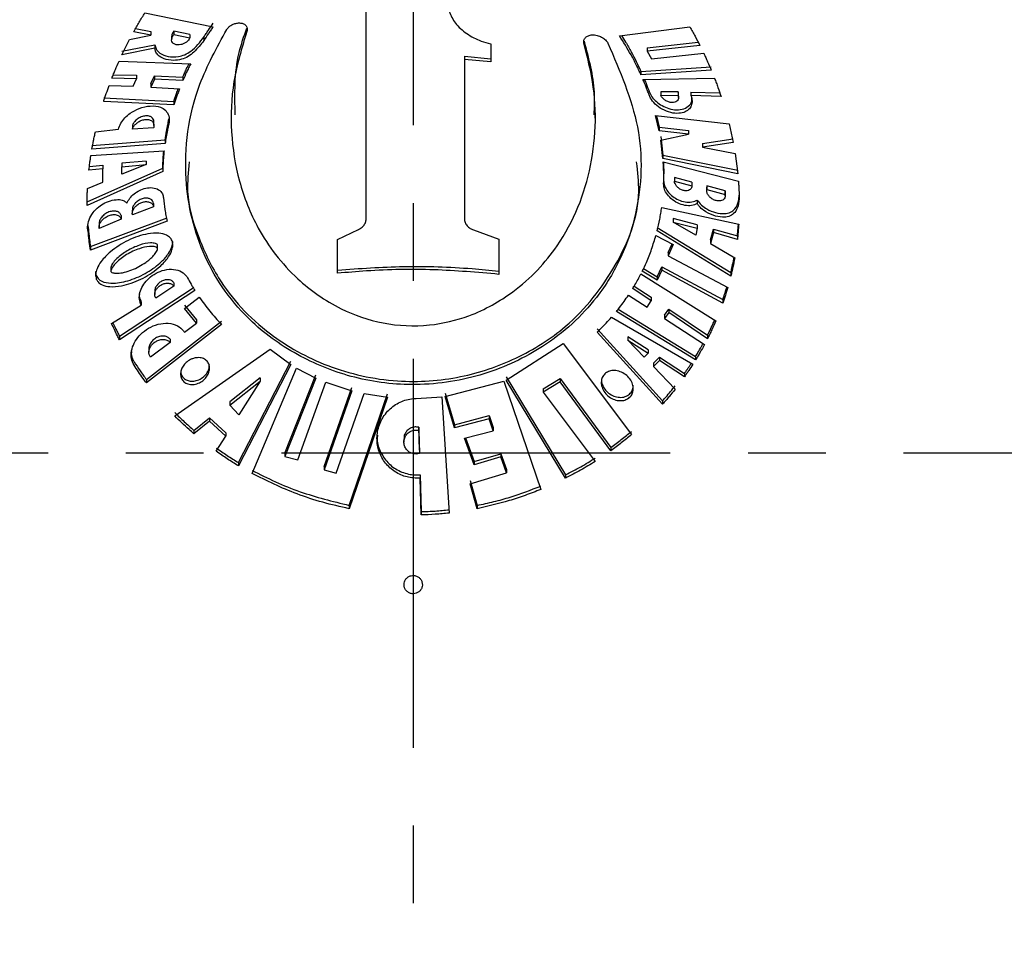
# Model space of a CAD drawing. Header units: millimetres. Extents: x 8 to 832, y 8 to 586.
# Tile 20 of 24: x 507 to 540, y 307 to 337. Entities that reach past the tile are written whole.
import ezdxf

# ---------------------------------------------------------------- set-up
doc = ezdxf.new("R2010")
doc.units = ezdxf.units.MM
doc.linetypes.add('CENTERX2', pattern=[20.32, 12.7, -2.54, 2.54, -2.54])
doc.layers.add('CENTERLINE', color=4, linetype='CENTERX2')
doc.layers.add('DIMENSIONS', color=2, linetype='Continuous')
doc.layers.add('OUTLINE', color=7, linetype='Continuous', lineweight=25)
doc.styles.add('SLDTEXTSTYLE0', font='TXT', dxfattribs={"width": 0.75})
doc.dimstyles.new('SLDDIMSTYLE0', dxfattribs={"dimtxt": 3.5, "dimasz": 2, "dimexe": 0, "dimexo": 0.0625, "dimgap": 0.875, "dimtad": 1, "dimrnd": 1e-09, "dimzin": 12, "dimdsep": 46, "dimtxsty": 'SLDTEXTSTYLE0', "dimsah": 1, "dimcen": 0.09, "dimadec": 0, "dimazin": 3, "dimtfac": 1, "dimtofl": 0, "dimtmove": 0, "dimatfit": 3, "dimfxl": 0, "dimfrac": 2, "dimtolj": 1, "dimtzin": 12, "dimarcsym": 0})

# ---------------------------------------------------------------- blocks, each defined once
blk = doc.blocks.new('_D_10')
at = {"layer": 'DIMENSIONS'}
for p, q in [((719.015, 408.812), (762.866, 408.812)), ((760.866, 408.812), (760.866, 323.112)), ((727.292, 323.112), (762.866, 323.112))]:
    blk.add_line(p, q, dxfattribs=at)
for points in [[(760.866, 408.812), (760.366, 406.812), (761.366, 406.812)], [(760.866, 323.112), (761.366, 325.112), (760.366, 325.112)]]:
    blk.add_solid(points, dxfattribs=at)
at = {"layer": 'DIMENSIONS', "char_height": 3.5, "attachment_point": 1, "rotation": 90, "style": 'SLDTEXTSTYLE0'}
for s, insert in [('85,7', (756.355, 367.689)), ('Invert', (756.355, 353.894))]:
    blk.add_mtext(s, dxfattribs=dict(at, insert=insert))

msp = doc.modelspace()

# ---------------------------------------------------------------- linework, layer by layer
at = {"layer": 'CENTERLINE'}
for p, q in [((520.272, 468.427), (520.272, 113.667)), ((129.887, 323.112), (715.108, 323.112))]:
    msp.add_line(p, q, dxfattribs=at)
at = {"layer": 'OUTLINE'}
for p, q in [((511.509, 337.477), (513.742, 337.025)), ((527.01, 336.726), (529.311, 337.018)), ((511.009, 336.607), (511.709, 336.751)), ((511.709, 336.751), (511.146, 336.862)), ((511.205, 336.967), (511.709, 336.867)), ((511.709, 336.867), (511.709, 336.751)), ((512.384, 336.714), (512.384, 336.599)), ((512.981, 336.773), (512.46, 336.885)), ((512.46, 336.885), (512.46, 336.771)), ((512.46, 336.771), (512.981, 336.659)), ((512.981, 336.773), (512.981, 336.659)), ((513.436, 336.687), (513.436, 336.574)), ((510.76, 336.104), (511.009, 336.607)), ((510.76, 336.222), (511.841, 336.437)), ((511.841, 336.437), (511.841, 336.322)), ((522.804, 336.462), (522.804, 335.875)), ((527.917, 336.341), (529.578, 336.523)), ((529.636, 336.412), (527.917, 336.227)), ((527.917, 336.341), (527.917, 336.227)), ((511.841, 336.322), (510.76, 336.104)), ((521.945, 336.059), (522.804, 335.981)), ((521.945, 336.059), (521.945, 335.955)), ((527.917, 336.227), (528.053, 335.981)), ((528.053, 335.981), (529.759, 336.16)), ((510.667, 335.903), (513.006, 335.817)), ((521.945, 335.955), (521.945, 330.758)), ((522.804, 335.875), (521.945, 335.955)), ((527.712, 335.567), (530.007, 335.72)), ((510.479, 335.458), (511.239, 335.444)), ((511.239, 335.444), (511.239, 335.327)), ((511.709, 335.167), (511.824, 335.424)), ((511.824, 335.424), (512.75, 335.379)), ((511.824, 335.424), (511.824, 335.309)), ((512.75, 335.379), (512.75, 335.265)), ((530.007, 335.602), (527.712, 335.454)), ((527.712, 335.567), (527.712, 335.454)), ((510.343, 335.106), (511.123, 335.08)), ((511.239, 335.327), (510.432, 335.341)), ((511.123, 335.08), (511.239, 335.327)), ((511.824, 335.309), (511.709, 335.052)), ((511.709, 335.167), (511.709, 335.052)), ((511.709, 335.052), (512.641, 334.993)), ((512.75, 335.265), (511.824, 335.309)), ((527.777, 335.307), (530.112, 335.343)), ((528.923, 334.9), (528.359, 334.903)), ((528.359, 334.903), (528.359, 334.788)), ((528.359, 334.788), (528.923, 334.784)), ((528.923, 334.9), (528.923, 334.784)), ((528.937, 334.711), (528.937, 334.828)), ((529.344, 334.893), (530.287, 334.865)), ((529.344, 334.893), (529.344, 334.777)), ((530.328, 334.746), (529.344, 334.777)), ((510.165, 334.707), (512.46, 334.589)), ((512.46, 334.475), (510.165, 334.589)), ((512.46, 334.589), (512.46, 334.475)), ((514.33, 334.152), (514.33, 334.035)), ((526.214, 334.041), (526.214, 334.146)), ((528.186, 334.124), (530.588, 333.853)), ((528.302, 333.628), (528.186, 334.124)), ((528.213, 334.121), (528.302, 333.742)), ((511.101, 333.792), (511.101, 333.676)), ((511.808, 333.797), (511.808, 333.912)), ((512.276, 333.898), (512.294, 334.019)), ((512.276, 333.898), (512.276, 333.783)), ((530.588, 333.853), (530.723, 333.245)), ((509.895, 333.595), (510.649, 333.681)), ((511.796, 333.725), (511.101, 333.676)), ((528.302, 333.742), (529.267, 333.634)), ((528.302, 333.742), (528.302, 333.628)), ((529.267, 333.518), (528.302, 333.628)), ((528.356, 333.326), (529.267, 333.518)), ((528.356, 333.44), (528.43, 332.832)), ((529.267, 333.634), (529.267, 333.518)), ((509.781, 333.144), (512.172, 333.331)), ((512.172, 333.217), (509.781, 333.025)), ((512.172, 333.331), (512.172, 333.217)), ((528.43, 332.718), (528.356, 333.326)), ((529.716, 333.209), (530.723, 333.364)), ((530.723, 333.245), (529.716, 333.092)), ((529.716, 333.209), (529.716, 333.092)), ((509.749, 332.825), (512.139, 332.969)), ((528.43, 332.832), (530.872, 332.339)), ((528.43, 332.832), (528.43, 332.718)), ((529.716, 333.092), (530.787, 332.885)), ((530.787, 332.885), (530.872, 332.221)), ((509.699, 332.458), (510.138, 332.507)), ((510.138, 332.507), (510.138, 332.39)), ((511.557, 332.639), (510.76, 332.569)), ((510.76, 332.569), (510.76, 332.453)), ((511.557, 332.525), (510.76, 332.206)), ((510.76, 332.453), (511.557, 332.525)), ((511.557, 332.639), (511.557, 332.525)), ((530.872, 332.221), (528.43, 332.718)), ((528.438, 332.614), (530.893, 331.981)), ((509.622, 331.304), (512.092, 332.407)), ((512.092, 332.293), (509.622, 331.186)), ((510.138, 332.39), (509.684, 332.338)), ((510.138, 331.951), (510.138, 332.39)), ((510.76, 332.206), (510.76, 332.453)), ((512.092, 332.407), (512.092, 332.293)), ((528.455, 332.107), (528.455, 332.22)), ((509.636, 331.741), (510.138, 331.951)), ((529.376, 331.95), (528.805, 332.101)), ((528.805, 332.101), (528.805, 331.987)), ((528.805, 331.987), (529.376, 331.835)), ((529.376, 331.95), (529.376, 331.835)), ((529.86, 331.831), (529.859, 331.792)), ((530.457, 331.663), (529.86, 331.831)), ((529.86, 331.831), (529.86, 331.715)), ((529.856, 331.792), (529.856, 331.677)), ((529.86, 331.715), (530.457, 331.546)), ((530.457, 331.663), (530.457, 331.546)), ((530.46, 331.507), (530.46, 331.624)), ((511.796, 331.258), (511.796, 331.145)), ((529.545, 331.367), (529.545, 331.252)), ((511.097, 331.037), (511.097, 330.922)), ((511.796, 331.145), (511.101, 330.883)), ((528.389, 331.128), (530.903, 330.584)), ((509.732, 329.847), (512.233, 330.789)), ((512.233, 330.677), (509.732, 329.731)), ((510.013, 330.59), (510.013, 330.474)), ((510.739, 330.745), (510.016, 330.441)), ((510.739, 330.86), (510.739, 330.745)), ((529.545, 330.56), (528.767, 330.762)), ((528.767, 330.762), (528.767, 330.649)), ((529.5, 330.225), (528.767, 330.649)), ((528.767, 330.649), (529.545, 330.446)), ((529.545, 330.56), (529.545, 330.446)), ((509.646, 330.53), (509.664, 330.407)), ((509.664, 330.407), (509.664, 330.29)), ((517.803, 330.081), (518.492, 330.405)), ((522.241, 330.39), (523.073, 330.088)), ((528.239, 330.474), (530.645, 328.998)), ((530.645, 328.884), (528.239, 330.361)), ((529.545, 330.446), (529.5, 330.225)), ((529.977, 330.062), (530.077, 330.417)), ((530.077, 330.302), (529.977, 329.947)), ((530.077, 330.417), (530.859, 330.199)), ((530.077, 330.417), (530.077, 330.302)), ((530.859, 330.083), (530.077, 330.302)), ((517.803, 328.976), (517.803, 330.081)), ((523.073, 330.088), (523.073, 328.941)), ((528.2, 330.213), (528.767, 329.917)), ((528.603, 329.655), (528.727, 329.938)), ((528.767, 329.917), (528.603, 329.542)), ((529.977, 330.062), (529.977, 329.947)), ((529.977, 329.947), (530.771, 329.478)), ((530.859, 330.199), (530.859, 330.083)), ((509.732, 329.847), (509.732, 329.731)), ((511.923, 329.775), (511.923, 329.888)), ((528.603, 329.655), (528.603, 329.542)), ((528.603, 329.542), (530.544, 328.507)), ((510.4, 329.163), (510.4, 329.046)), ((527.711, 328.958), (530.156, 327.42)), ((528.242, 328.748), (527.755, 329.046)), ((527.795, 329.133), (528.242, 328.859)), ((528.242, 328.859), (528.387, 329.189)), ((528.387, 329.078), (528.242, 328.748)), ((528.387, 329.189), (530.383, 328.119)), ((528.387, 329.189), (528.387, 329.078)), ((530.383, 328.005), (528.387, 329.078)), ((530.645, 328.998), (530.645, 328.884)), ((512.46, 328.661), (512.46, 328.55)), ((528.242, 328.859), (528.242, 328.748)), ((510.678, 326.917), (513.092, 328.496)), ((513.141, 328.417), (510.678, 326.805)), ((511.833, 328.396), (511.833, 328.285)), ((512.46, 328.55), (511.867, 328.168)), ((528.046, 328.081), (527.444, 328.481)), ((527.491, 328.56), (528.046, 328.192)), ((511.391, 328.045), (511.391, 327.933)), ((512.8, 327.825), (513.287, 328.194)), ((527.302, 328.259), (527.913, 327.869)), ((527.913, 327.869), (528.046, 328.081)), ((528.046, 328.192), (528.046, 328.081)), ((530.383, 328.119), (530.383, 328.005)), ((510.425, 327.337), (511.391, 327.933)), ((512.8, 327.935), (513.197, 327.457)), ((513.197, 327.347), (512.8, 327.825)), ((529.497, 326.149), (526.913, 327.733)), ((526.971, 327.807), (529.497, 326.26)), ((528.484, 327.611), (528.621, 327.807)), ((528.621, 327.696), (528.484, 327.5)), ((528.621, 327.807), (529.884, 326.952)), ((528.621, 327.807), (528.621, 327.696)), ((529.884, 326.84), (528.621, 327.696)), ((511.558, 325.508), (514.014, 327.41)), ((512.8, 327.053), (513.197, 327.347)), ((513.197, 327.457), (513.197, 327.347)), ((526.749, 327.539), (529.407, 326.005)), ((528.484, 327.611), (528.484, 327.5)), ((528.484, 327.5), (529.786, 326.651)), ((514.014, 327.301), (511.558, 325.398)), ((526.28, 327.161), (528.419, 324.814)), ((528.419, 324.705), (526.28, 327.052)), ((510.678, 326.917), (510.678, 326.805)), ((512.331, 326.716), (511.692, 326.241)), ((512.331, 326.827), (512.331, 326.716)), ((527.943, 326.478), (527.28, 326.903)), ((527.28, 326.903), (527.28, 326.794)), ((527.816, 326.242), (527.28, 326.794)), ((527.28, 326.794), (527.943, 326.368)), ((529.884, 326.952), (529.884, 326.84)), ((511.641, 326.508), (511.641, 326.397)), ((512.49, 324.317), (515.598, 326.495)), ((515.598, 326.495), (516.273, 325.996)), ((523.308, 325.488), (525.165, 326.685)), ((525.165, 326.685), (527.397, 323.707)), ((527.943, 326.368), (527.816, 326.242)), ((527.943, 326.478), (527.943, 326.368)), ((514.567, 322.794), (516.273, 326.102)), ((528.12, 326.037), (528.32, 326.234)), ((528.32, 326.124), (528.12, 325.928)), ((528.32, 326.234), (529.132, 325.707)), ((528.32, 326.234), (528.32, 326.124)), ((529.132, 325.597), (528.32, 326.124)), ((529.497, 326.26), (529.497, 326.149)), ((516.273, 325.996), (514.567, 322.686)), ((515.01, 322.434), (516.46, 325.882)), ((516.46, 325.882), (517.092, 325.555)), ((528.12, 326.037), (528.12, 325.928)), ((528.12, 325.928), (528.829, 325.193)), ((511.558, 325.508), (511.558, 325.398)), ((515.279, 325.565), (514.289, 324.782)), ((514.289, 324.674), (515.279, 325.457)), ((515.279, 325.457), (514.582, 324.349)), ((515.279, 325.565), (515.279, 325.457)), ((516.083, 323.098), (517.092, 325.66)), ((517.092, 325.555), (516.083, 322.991)), ((516.509, 322.886), (517.423, 325.416)), ((517.423, 325.416), (518.271, 325.141)), ((521.319, 324.955), (523.235, 325.457)), ((523.235, 325.457), (524.442, 321.92)), ((523.308, 325.593), (525.244, 322.392)), ((525.244, 322.284), (523.308, 325.488)), ((524.512, 325.201), (525.067, 325.535)), ((525.067, 325.428), (524.512, 325.095)), ((525.067, 325.535), (526.724, 323.287)), ((525.067, 325.535), (525.067, 325.428)), ((526.724, 323.179), (525.067, 325.428)), ((529.132, 325.707), (529.132, 325.597)), ((517.362, 322.668), (518.271, 325.245)), ((518.271, 325.141), (517.362, 322.562)), ((524.512, 325.201), (524.512, 325.095)), ((524.512, 325.095), (526.216, 322.833)), ((514.289, 324.782), (514.289, 324.674)), ((517.756, 322.449), (518.673, 325.048)), ((518.184, 321.397), (519.434, 325.035)), ((519.434, 324.931), (518.184, 321.29)), ((518.673, 325.048), (519.434, 324.931)), ((520.371, 324.888), (521.212, 324.941)), ((521.212, 324.941), (521.446, 321.148)), ((521.319, 325.058), (521.619, 324.03)), ((521.619, 323.925), (521.319, 324.955)), ((528.419, 324.814), (528.419, 324.705)), ((514.582, 324.349), (514.289, 324.674)), ((513.114, 323.844), (513.625, 324.253)), ((513.625, 324.144), (513.114, 323.736)), ((513.625, 324.253), (514.151, 323.768)), ((513.625, 324.253), (513.625, 324.144)), ((514.151, 323.66), (513.625, 324.144)), ((521.619, 324.03), (522.756, 324.33)), ((522.756, 324.225), (521.619, 323.925)), ((522.756, 324.33), (522.882, 323.942)), ((522.756, 324.33), (522.756, 324.225)), ((522.882, 323.837), (522.756, 324.225)), ((513.114, 323.844), (513.114, 323.736)), ((520.48, 323.198), (520.458, 323.947)), ((520.458, 323.947), (520.458, 323.843)), ((520.458, 323.843), (520.48, 323.093)), ((521.619, 324.03), (521.619, 323.925)), ((521.951, 323.595), (522.882, 323.837)), ((522.882, 323.942), (522.882, 323.837)), ((513.842, 323.163), (514.151, 323.66)), ((514.151, 323.768), (514.151, 323.66)), ((519.97, 323.57), (519.97, 323.465)), ((522.262, 322.72), (521.951, 323.595)), ((521.985, 323.604), (522.262, 322.826)), ((520.48, 323.198), (520.48, 323.093)), ((526.724, 323.287), (526.724, 323.179)), ((516.083, 323.098), (516.083, 322.991)), ((516.083, 322.991), (516.509, 322.886)), ((522.262, 322.826), (523.137, 323.085)), ((523.137, 322.979), (522.262, 322.72)), ((523.137, 323.085), (523.318, 322.569)), ((523.137, 323.085), (523.137, 322.979)), ((523.318, 322.462), (523.137, 322.979)), ((514.567, 322.794), (514.567, 322.686)), ((517.362, 322.668), (517.362, 322.562)), ((517.362, 322.562), (517.756, 322.449)), ((522.262, 322.826), (522.262, 322.72)), ((523.318, 322.569), (523.318, 322.462)), ((520.391, 322.391), (520.502, 322.391)), ((520.502, 322.285), (520.391, 322.285)), ((520.502, 322.391), (520.536, 321.193)), ((520.502, 322.391), (520.502, 322.285)), ((520.536, 321.085), (520.502, 322.285)), ((522.135, 322.106), (523.318, 322.462)), ((522.135, 322.212), (522.361, 321.397)), ((525.244, 322.392), (525.244, 322.284)), ((522.361, 321.29), (522.135, 322.106)), ((518.184, 321.397), (518.184, 321.29)), ((522.361, 321.397), (522.361, 321.29)), ((520.536, 321.193), (520.536, 321.085))]:
    msp.add_line(p, q, dxfattribs=at)
for points, knots in [([(511.146, 336.862), (511.175, 336.914), (511.233, 337.018), (511.352, 337.223), (511.447, 337.376), (511.509, 337.477)], [0, 0, 0, 0, 0.250958, 0.501919, 1, 1, 1, 1]), ([(518.733, 330.742), (518.733, 331.948), (518.733, 334.383), (518.733, 336.456), (518.733, 337.502)], [0, 0, 0, 0, 0.495229, 1, 1, 1, 1]), ([(521.446, 337.523), (521.504, 337.392), (521.62, 337.13), (522.001, 336.793), (522.421, 336.571), (522.7, 336.491), (522.804, 336.462)], [0, 0, 0, 0, 0.282665, 0.565842, 0.837373, 1, 1, 1, 1]), ([(513.436, 336.687), (513.461, 336.725), (513.51, 336.801), (513.61, 336.952), (513.69, 337.064), (513.742, 337.137)], [0, 0, 0, 0, 0.251052, 0.50211, 1, 1, 1, 1]), ([(513.742, 337.025), (513.715, 336.988), (513.662, 336.913), (513.559, 336.764), (513.485, 336.65), (513.436, 336.574)], [0, 0, 0, 0, 0.251037, 0.502079, 1, 1, 1, 1]), ([(514.186, 336.939), (514.208, 336.967), (514.25, 337.022), (514.346, 337.087), (514.455, 337.133), (514.573, 337.153), (514.69, 337.142), (514.787, 337.096), (514.847, 337.019), (514.859, 336.936), (514.844, 336.884), (514.838, 336.866)], [0, 0, 0, 0, 0.102132, 0.204114, 0.310058, 0.425138, 0.549989, 0.681446, 0.812445, 0.935016, 1, 1, 1, 1]), ([(514.462, 334.147), (514.444, 334.829), (514.42, 335.78), (514.746, 336.713), (514.838, 336.977)], [0, 0, 0, 0, 0.71686, 1, 1, 1, 1]), ([(529.311, 337.018), (529.34, 336.967), (529.397, 336.867), (529.507, 336.665), (529.584, 336.513), (529.636, 336.412)], [0, 0, 0, 0, 0.2509466, 0.5018894, 1, 1, 1, 1]), ([(511.841, 336.437), (511.849, 336.389), (511.868, 336.276), (512.016, 336.137), (512.262, 336.041), (512.552, 336.032), (512.814, 336.101), (513.039, 336.236), (513.248, 336.441), (513.373, 336.604), (513.436, 336.687)], [0, 0, 0, 0, 0.0857304, 0.20119, 0.3674438, 0.5370158, 0.63101, 0.7256033, 0.8604731, 1, 1, 1, 1]), ([(512.981, 336.659), (512.967, 336.635), (512.94, 336.585), (512.869, 336.52), (512.783, 336.468), (512.683, 336.434), (512.578, 336.424), (512.48, 336.445), (512.409, 336.499), (512.378, 336.578), (512.39, 336.663), (512.424, 336.728), (512.452, 336.761), (512.46, 336.771)], [0, 0, 0, 0, 0.082626, 0.165145, 0.250591, 0.344863, 0.450011, 0.564094, 0.679845, 0.787371, 0.881528, 0.965533, 1, 1, 1, 1]), ([(512.46, 336.885), (512.442, 336.862), (512.406, 336.815), (512.384, 336.753), (512.387, 336.723), (512.388, 336.714)], [0, 0, 0, 0, 0.4185614, 0.8372936, 1, 1, 1, 1]), ([(526.63, 336.489), (527.022, 335.58), (527.824, 333.723), (527.713, 331.316), (527.107, 329.481), (526.186, 327.951), (524.726, 326.604), (522.638, 325.601), (520.448, 325.239), (518.339, 325.499), (516.482, 326.239), (514.701, 327.511), (513.314, 329.486), (512.683, 332.147), (512.998, 334.765), (513.862, 336.346), (514.186, 336.939)], [0, 0, 0, 0, 0.091645, 0.187134, 0.239096, 0.291015, 0.36705, 0.428221, 0.489687, 0.544339, 0.598224, 0.657799, 0.74619, 0.83577, 0.938457, 1, 1, 1, 1]), ([(514.838, 336.866), (514.675, 336.324), (514.347, 335.241), (514.291, 333.584), (514.541, 331.968), (515.196, 330.313), (516.279, 328.876), (517.753, 327.818), (519.273, 327.283), (520.762, 327.215), (522.257, 327.577), (523.78, 328.444), (525.288, 330.069), (526.236, 332.487), (526.289, 334.787), (525.94, 336.103), (525.851, 336.442)], [0, 0, 0, 0, 0.06922, 0.138484, 0.208443, 0.278322, 0.36365, 0.427077, 0.476841, 0.526854, 0.571713, 0.630166, 0.712089, 0.832458, 0.956791, 1, 1, 1, 1]), ([(525.851, 336.442), (525.844, 336.477), (525.831, 336.547), (525.865, 336.639), (525.938, 336.712), (526.052, 336.757), (526.196, 336.763), (526.353, 336.725), (526.494, 336.647), (526.584, 336.562), (526.619, 336.507), (526.63, 336.489)], [0, 0, 0, 0, 0.1062702, 0.2122752, 0.3251306, 0.4483725, 0.5791186, 0.7105124, 0.8344183, 0.9465214, 1, 1, 1, 1]), ([(527.712, 335.454), (527.661, 335.563), (527.559, 335.783), (527.335, 336.211), (527.139, 336.521), (527.01, 336.726)], [0, 0, 0, 0, 0.253007, 0.506014, 1, 1, 1, 1]), ([(527.076, 336.735), (527.121, 336.665), (527.233, 336.49), (527.456, 336.103), (527.61, 335.781), (527.712, 335.567)], [0, 0, 0, 0, 0.1846742, 0.4608371, 1, 1, 1, 1]), ([(513.436, 336.574), (513.336, 336.444), (513.19, 336.254), (512.925, 336.044), (512.689, 335.944), (512.412, 335.913), (512.141, 335.961), (511.944, 336.078), (511.853, 336.207), (511.844, 336.291), (511.841, 336.322)], [0, 0, 0, 0, 0.216787, 0.316789, 0.417817, 0.538304, 0.708779, 0.853813, 0.9462, 1, 1, 1, 1]), ([(525.851, 336.553), (526.001, 335.996), (526.218, 335.193), (526.183, 334.393), (526.172, 334.147)], [0, 0, 0, 0, 0.692973, 1, 1, 1, 1]), ([(529.759, 336.16), (529.781, 336.114), (529.824, 336.021), (529.909, 335.835), (529.968, 335.695), (530.007, 335.602)], [0, 0, 0, 0, 0.2508699, 0.5017425, 1, 1, 1, 1]), ([(510.432, 335.341), (510.45, 335.388), (510.488, 335.482), (510.565, 335.67), (510.626, 335.81), (510.667, 335.903)], [0, 0, 0, 0, 0.250863, 0.50173, 1, 1, 1, 1]), ([(512.75, 335.379), (512.77, 335.426), (512.81, 335.518), (512.876, 335.665), (512.925, 335.765), (512.952, 335.819)], [0, 0, 0, 0, 0.315037, 0.630075, 1, 1, 1, 1]), ([(513.006, 335.817), (512.983, 335.771), (512.937, 335.679), (512.85, 335.496), (512.79, 335.357), (512.75, 335.265)], [0, 0, 0, 0, 0.251072, 0.502146, 1, 1, 1, 1]), ([(510.165, 334.589), (510.179, 334.632), (510.207, 334.718), (510.265, 334.891), (510.312, 335.02), (510.343, 335.106)], [0, 0, 0, 0, 0.250677, 0.501354, 1, 1, 1, 1]), ([(527.975, 334.801), (527.96, 334.843), (527.929, 334.928), (527.865, 335.097), (527.812, 335.223), (527.777, 335.307)], [0, 0, 0, 0, 0.250834, 0.501669, 1, 1, 1, 1]), ([(527.824, 335.307), (527.826, 335.303), (527.846, 335.256), (527.898, 335.126), (527.944, 334.999), (527.975, 334.915)], [0, 0, 0, 0, 0.034111, 0.357505, 1, 1, 1, 1]), ([(530.112, 335.343), (530.131, 335.293), (530.17, 335.194), (530.243, 334.994), (530.294, 334.845), (530.328, 334.746)], [0, 0, 0, 0, 0.250838, 0.50167, 1, 1, 1, 1]), ([(512.46, 334.589), (512.474, 334.633), (512.502, 334.72), (512.547, 334.855), (512.582, 334.947), (512.6, 334.996)], [0, 0, 0, 0, 0.319558, 0.639113, 1, 1, 1, 1]), ([(512.641, 334.993), (512.624, 334.95), (512.592, 334.864), (512.53, 334.691), (512.488, 334.562), (512.46, 334.475)], [0, 0, 0, 0, 0.250725, 0.501448, 1, 1, 1, 1]), ([(527.975, 334.915), (528.003, 334.855), (528.058, 334.735), (528.212, 334.572), (528.404, 334.437), (528.633, 334.34), (528.882, 334.299), (529.122, 334.331), (529.297, 334.448), (529.384, 334.588), (529.373, 334.688), (529.371, 334.711)], [0, 0, 0, 0, 0.099578, 0.199003, 0.302529, 0.417633, 0.546746, 0.687235, 0.829413, 0.959984, 1, 1, 1, 1]), ([(529.344, 334.777), (529.361, 334.717), (529.394, 334.597), (529.36, 334.437), (529.268, 334.307), (529.108, 334.216), (528.884, 334.183), (528.615, 334.227), (528.344, 334.353), (528.127, 334.536), (528.017, 334.696), (527.983, 334.781), (527.975, 334.801)], [0, 0, 0, 0, 0.089837, 0.179504, 0.273609, 0.379374, 0.498414, 0.626939, 0.754783, 0.870535, 0.970515, 1, 1, 1, 1]), ([(528.923, 334.784), (528.93, 334.759), (528.943, 334.709), (528.927, 334.643), (528.887, 334.59), (528.819, 334.553), (528.725, 334.541), (528.613, 334.562), (528.502, 334.616), (528.414, 334.693), (528.373, 334.754), (528.361, 334.785), (528.359, 334.788)], [0, 0, 0, 0, 0.091991, 0.183802, 0.28036, 0.388663, 0.51004, 0.640506, 0.769855, 0.886786, 0.987832, 1, 1, 1, 1]), ([(528.934, 334.827), (528.934, 334.845), (528.934, 334.869), (528.925, 334.893), (528.923, 334.9)], [0, 0, 0, 0, 0.750436, 1, 1, 1, 1]), ([(510.649, 333.681), (510.67, 333.745), (510.712, 333.875), (510.853, 334.057), (511.057, 334.228), (511.344, 334.376), (511.693, 334.456), (512.002, 334.429), (512.202, 334.3), (512.301, 334.122), (512.319, 333.938), (512.286, 333.82), (512.276, 333.783)], [0, 0, 0, 0, 0.0807055, 0.1616343, 0.2398895, 0.3570324, 0.5036833, 0.6508966, 0.7507839, 0.8505986, 0.9534899, 1, 1, 1, 1]), ([(511.805, 333.913), (511.806, 333.918), (511.811, 333.953), (511.787, 334.009), (511.735, 334.072), (511.647, 334.112), (511.53, 334.12), (511.394, 334.088), (511.262, 334.016), (511.16, 333.917), (511.115, 333.838), (511.103, 333.798), (511.101, 333.792)], [0, 0, 0, 0, 0.018183, 0.116924, 0.220962, 0.33751, 0.46783, 0.607755, 0.746578, 0.871992, 0.979851, 1, 1, 1, 1]), ([(511.101, 333.676), (511.113, 333.706), (511.137, 333.767), (511.21, 333.852), (511.303, 333.924), (511.416, 333.979), (511.542, 334.006), (511.665, 333.994), (511.761, 333.939), (511.809, 333.852), (511.81, 333.774), (511.798, 333.732), (511.796, 333.725)], [0, 0, 0, 0, 0.090101, 0.1800407, 0.2742645, 0.3799303, 0.4988462, 0.6278091, 0.7573729, 0.8758901, 0.9782722, 1, 1, 1, 1]), ([(512.172, 333.331), (512.186, 333.425), (512.209, 333.567), (512.245, 333.756), (512.266, 333.85), (512.276, 333.898)], [0, 0, 0, 0, 0.4997314, 0.7498327, 1, 1, 1, 1]), ([(512.276, 333.783), (512.266, 333.736), (512.24, 333.618), (512.205, 333.429), (512.183, 333.288), (512.172, 333.217)], [0, 0, 0, 0, 0.249974, 0.624876, 1, 1, 1, 1]), ([(509.781, 333.025), (509.798, 333.12), (509.824, 333.262), (509.863, 333.452), (509.884, 333.547), (509.895, 333.595)], [0, 0, 0, 0, 0.499849, 0.749908, 1, 1, 1, 1]), ([(509.684, 332.338), (509.694, 332.419), (509.708, 332.541), (509.73, 332.703), (509.742, 332.785), (509.749, 332.825)], [0, 0, 0, 0, 0.499892, 0.749934, 1, 1, 1, 1]), ([(512.139, 332.969), (512.133, 332.912), (512.118, 332.771), (512.101, 332.545), (512.095, 332.377), (512.092, 332.293)], [0, 0, 0, 0, 0.249774, 0.624734, 1, 1, 1, 1]), ([(512.092, 332.407), (512.096, 332.519), (512.103, 332.687), (512.117, 332.875), (512.125, 332.95), (512.127, 332.968)], [0, 0, 0, 0, 0.601311, 0.902363, 1, 1, 1, 1]), ([(512.962, 332.61), (512.927, 332.285), (512.839, 331.45), (513.222, 330.179), (513.976, 328.546), (515.354, 327.04), (517.422, 325.87), (519.648, 325.358), (521.821, 325.511), (523.726, 326.17), (525.566, 327.352), (526.981, 329.203), (527.745, 331.093), (527.606, 332.287), (527.568, 332.609)], [0, 0, 0, 0, 0.0452, 0.11609, 0.189082, 0.302364, 0.391373, 0.48089, 0.558843, 0.633576, 0.714727, 0.834028, 0.955128, 1, 1, 1, 1]), ([(528.452, 331.89), (528.454, 332.01), (528.457, 332.19), (528.449, 332.432), (528.442, 332.554), (528.438, 332.614)], [0, 0, 0, 0, 0.499568, 0.749731, 1, 1, 1, 1]), ([(528.443, 332.613), (528.447, 332.53), (528.455, 332.399), (528.455, 332.268), (528.455, 332.22)], [0, 0, 0, 0, 0.630183, 1, 1, 1, 1]), ([(528.452, 332.004), (528.456, 331.952), (528.464, 331.847), (528.547, 331.685), (528.673, 331.537), (528.842, 331.411), (529.046, 331.32), (529.268, 331.284), (529.44, 331.309), (529.521, 331.354), (529.545, 331.367)], [0, 0, 0, 0, 0.115136, 0.230245, 0.346806, 0.472688, 0.612617, 0.767363, 0.931414, 1, 1, 1, 1]), ([(529.545, 331.252), (529.487, 331.226), (529.371, 331.172), (529.144, 331.181), (528.907, 331.258), (528.69, 331.402), (528.536, 331.582), (528.459, 331.753), (528.454, 331.85), (528.452, 331.89)], [0, 0, 0, 0, 0.157011, 0.31369, 0.478515, 0.639282, 0.784106, 0.910776, 1, 1, 1, 1]), ([(529.376, 331.835), (529.373, 331.811), (529.367, 331.764), (529.324, 331.711), (529.258, 331.675), (529.168, 331.664), (529.063, 331.684), (528.957, 331.737), (528.872, 331.814), (528.82, 331.898), (528.806, 331.956), (528.805, 331.984), (528.805, 331.987)], [0, 0, 0, 0, 0.0967, 0.193101, 0.297183, 0.413877, 0.540666, 0.66938, 0.789045, 0.893697, 0.986509, 1, 1, 1, 1]), ([(530.893, 331.981), (530.896, 331.934), (530.905, 331.814), (530.915, 331.624), (530.918, 331.482), (530.92, 331.411)], [0, 0, 0, 0, 0.249913, 0.624898, 1, 1, 1, 1]), ([(509.622, 331.186), (509.623, 331.278), (509.624, 331.417), (509.63, 331.602), (509.634, 331.695), (509.636, 331.741)], [0, 0, 0, 0, 0.499866, 0.749916, 1, 1, 1, 1]), ([(510.924, 331.263), (510.952, 331.319), (511.01, 331.43), (511.157, 331.575), (511.337, 331.692), (511.549, 331.767), (511.77, 331.78), (511.962, 331.718), (512.087, 331.596), (512.11, 331.486), (512.12, 331.44)], [0, 0, 0, 0, 0.1096063, 0.2189039, 0.3361943, 0.4677876, 0.6116802, 0.7592366, 0.8979117, 1, 1, 1, 1]), ([(529.545, 331.367), (529.589, 331.31), (529.677, 331.196), (529.891, 331.051), (530.152, 330.945), (530.422, 330.909), (530.642, 330.955), (530.807, 331.095), (530.898, 331.296), (530.914, 331.461), (530.92, 331.528)], [0, 0, 0, 0, 0.095946, 0.191013, 0.336145, 0.484031, 0.599436, 0.71495, 0.884544, 1, 1, 1, 1]), ([(530.457, 331.546), (530.459, 331.521), (530.463, 331.47), (530.434, 331.407), (530.382, 331.359), (530.302, 331.333), (530.198, 331.335), (530.083, 331.372), (529.975, 331.443), (529.898, 331.532), (529.859, 331.62), (529.854, 331.681), (529.859, 331.709), (529.86, 331.715)], [0, 0, 0, 0, 0.08309, 0.165975, 0.254077, 0.353882, 0.466019, 0.585893, 0.703214, 0.807634, 0.897015, 0.977611, 1, 1, 1, 1]), ([(530.458, 331.624), (530.459, 331.627), (530.462, 331.639), (530.459, 331.653), (530.457, 331.663)], [0, 0, 0, 0, 0.298084, 1, 1, 1, 1]), ([(509.664, 330.29), (509.65, 330.357), (509.622, 330.489), (509.679, 330.726), (509.804, 330.956), (509.99, 331.149), (510.211, 331.284), (510.448, 331.37), (510.668, 331.391), (510.835, 331.353), (510.896, 331.291), (510.924, 331.263)], [0, 0, 0, 0, 0.118748, 0.237165, 0.362328, 0.479442, 0.586702, 0.710788, 0.837638, 0.927103, 1, 1, 1, 1]), ([(511.101, 330.883), (511.099, 330.911), (511.095, 330.967), (511.13, 331.06), (511.191, 331.147), (511.276, 331.224), (511.384, 331.285), (511.508, 331.319), (511.631, 331.315), (511.733, 331.269), (511.783, 331.202), (511.794, 331.156), (511.796, 331.145)], [0, 0, 0, 0, 0.089776, 0.1796, 0.269159, 0.364459, 0.470183, 0.588103, 0.715152, 0.842545, 0.959728, 1, 1, 1, 1]), ([(511.796, 331.258), (511.787, 331.287), (511.769, 331.343), (511.7, 331.401), (511.606, 331.432), (511.486, 331.43), (511.354, 331.387), (511.232, 331.307), (511.146, 331.204), (511.101, 331.109), (511.101, 331.057), (511.101, 331.037)], [0, 0, 0, 0, 0.104241, 0.208158, 0.320747, 0.445738, 0.578931, 0.71058, 0.830096, 0.934362, 1, 1, 1, 1]), ([(512.12, 331.44), (512.134, 331.312), (512.155, 331.119), (512.196, 330.865), (512.221, 330.74), (512.233, 330.677)], [0, 0, 0, 0, 0.499502, 0.749691, 1, 1, 1, 1]), ([(530.92, 331.411), (530.907, 331.305), (530.884, 331.119), (530.757, 330.921), (530.585, 330.817), (530.35, 330.796), (530.063, 330.854), (529.795, 330.99), (529.623, 331.14), (529.565, 331.223), (529.545, 331.252)], [0, 0, 0, 0, 0.183442, 0.322308, 0.436213, 0.550057, 0.706435, 0.863673, 0.952143, 1, 1, 1, 1]), ([(510.739, 330.86), (510.725, 330.888), (510.698, 330.944), (510.614, 330.994), (510.505, 331.014), (510.372, 330.995), (510.233, 330.932), (510.115, 330.834), (510.04, 330.723), (510.013, 330.638), (510.015, 330.599), (510.015, 330.59)], [0, 0, 0, 0, 0.110738, 0.22107, 0.342474, 0.477188, 0.618036, 0.752245, 0.869607, 0.971073, 1, 1, 1, 1]), ([(510.016, 330.441), (510.015, 330.47), (510.013, 330.528), (510.051, 330.624), (510.115, 330.714), (510.205, 330.795), (510.319, 330.859), (510.449, 330.896), (510.578, 330.892), (510.688, 330.844), (510.722, 330.777), (510.739, 330.745)], [0, 0, 0, 0, 0.091524, 0.183085, 0.274628, 0.372961, 0.483276, 0.607545, 0.742159, 0.876692, 1, 1, 1, 1]), ([(528.239, 330.361), (528.269, 330.488), (528.314, 330.677), (528.361, 330.934), (528.379, 331.064), (528.389, 331.128)], [0, 0, 0, 0, 0.499487, 0.749682, 1, 1, 1, 1]), ([(518.492, 330.405), (518.532, 330.427), (518.611, 330.471), (518.694, 330.574), (518.73, 330.669), (518.732, 330.725), (518.733, 330.742)], [0, 0, 0, 0, 0.292585, 0.585275, 0.875745, 1, 1, 1, 1]), ([(521.945, 330.758), (521.95, 330.718), (521.959, 330.637), (522.029, 330.525), (522.126, 330.438), (522.205, 330.405), (522.241, 330.39)], [0, 0, 0, 0, 0.260472, 0.520895, 0.782662, 1, 1, 1, 1]), ([(530.859, 330.199), (530.868, 330.283), (530.881, 330.408), (530.892, 330.537), (530.895, 330.582), (530.895, 330.586)], [0, 0, 0, 0, 0.647948, 0.972047, 1, 1, 1, 1]), ([(530.903, 330.584), (530.897, 330.5), (530.889, 330.375), (530.873, 330.208), (530.864, 330.125), (530.859, 330.083)], [0, 0, 0, 0, 0.499892, 0.749934, 1, 1, 1, 1]), ([(509.664, 330.407), (509.674, 330.313), (509.688, 330.173), (509.712, 329.986), (509.725, 329.894), (509.732, 329.847)], [0, 0, 0, 0, 0.499862, 0.749914, 1, 1, 1, 1]), ([(509.732, 329.731), (509.719, 329.824), (509.699, 329.963), (509.678, 330.15), (509.669, 330.244), (509.664, 330.29)], [0, 0, 0, 0, 0.499864, 0.749916, 1, 1, 1, 1]), ([(509.924, 328.787), (509.912, 328.84), (509.888, 328.944), (509.947, 329.149), (510.103, 329.407), (510.441, 329.747), (510.965, 330.077), (511.518, 330.269), (511.945, 330.3), (512.198, 330.242), (512.346, 330.136), (512.418, 330.005), (512.428, 329.854), (512.378, 329.666), (512.229, 329.414), (511.896, 329.079), (511.378, 328.755), (510.825, 328.562), (510.392, 328.523), (510.131, 328.578), (509.984, 328.672), (509.941, 328.754), (509.924, 328.787)], [0, 0, 0, 0, 0.028115, 0.056104, 0.094451, 0.155033, 0.25068, 0.350004, 0.40768, 0.45066, 0.4803, 0.505254, 0.530256, 0.554634, 0.593086, 0.653153, 0.74669, 0.843686, 0.90544, 0.949035, 0.979527, 1, 1, 1, 1]), ([(509.924, 328.902), (509.949, 328.859), (510.004, 328.762), (510.199, 328.667), (510.543, 328.632), (511.037, 328.734), (511.58, 328.98), (512.007, 329.291), (512.274, 329.59), (512.388, 329.814), (512.432, 329.956), (512.421, 330.009), (512.421, 330.011)], [0, 0, 0, 0, 0.056973, 0.129506, 0.239626, 0.415198, 0.59989, 0.768175, 0.86788, 0.941603, 0.99761, 1, 1, 1, 1]), ([(511.923, 329.888), (511.922, 329.896), (511.92, 329.91), (511.898, 329.934), (511.824, 329.96), (511.637, 329.976), (511.315, 329.899), (510.936, 329.729), (510.663, 329.526), (510.496, 329.355), (510.432, 329.262), (510.405, 329.192), (510.399, 329.165), (510.402, 329.153), (510.404, 329.147)], [0, 0, 0, 0, 0.014255, 0.027446, 0.063234, 0.16081, 0.361558, 0.595094, 0.806138, 0.867115, 0.954278, 0.975008, 0.988198, 1, 1, 1, 1]), ([(527.755, 329.046), (527.8, 329.14), (527.911, 329.376), (528.065, 329.764), (528.155, 330.064), (528.2, 330.213)], [0, 0, 0, 0, 0.249188, 0.624041, 1, 1, 1, 1]), ([(510.404, 329.033), (510.402, 329.039), (510.398, 329.053), (510.413, 329.104), (510.462, 329.199), (510.626, 329.384), (510.922, 329.607), (511.297, 329.78), (511.604, 329.853), (511.788, 329.854), (511.867, 329.833), (511.902, 329.816), (511.917, 329.801), (511.925, 329.781), (511.919, 329.74), (511.881, 329.66), (511.763, 329.504), (511.492, 329.282), (511.085, 329.064), (510.729, 328.97), (510.528, 328.977), (510.464, 328.992), (510.418, 329.006), (510.407, 329.028), (510.404, 329.033)], [0, 0, 0, 0, 0.006102, 0.014458, 0.043025, 0.090904, 0.19997, 0.322007, 0.413632, 0.459469, 0.482325, 0.490824, 0.497343, 0.503849, 0.51138, 0.533087, 0.573788, 0.660801, 0.794613, 0.930128, 0.956393, 0.975185, 0.994081, 1, 1, 1, 1]), ([(530.645, 328.998), (530.657, 329.048), (530.686, 329.171), (530.722, 329.335), (530.743, 329.45), (530.751, 329.49)], [0, 0, 0, 0, 0.302445, 0.756263, 1, 1, 1, 1]), ([(530.771, 329.478), (530.752, 329.378), (530.724, 329.229), (530.68, 329.031), (530.657, 328.933), (530.645, 328.884)], [0, 0, 0, 0, 0.499841, 0.749901, 1, 1, 1, 1]), ([(509.903, 329.029), (509.903, 329.025), (509.895, 328.978), (509.91, 328.938), (509.924, 328.902)], [0, 0, 0, 0, 0.087826, 1, 1, 1, 1]), ([(511.391, 327.933), (511.366, 327.995), (511.315, 328.121), (511.337, 328.346), (511.431, 328.569), (511.592, 328.777), (511.814, 328.953), (512.085, 329.078), (512.381, 329.124), (512.655, 329.07), (512.825, 328.95), (512.886, 328.853), (512.902, 328.827)], [0, 0, 0, 0, 0.094042, 0.18819, 0.280615, 0.375801, 0.478583, 0.591546, 0.713436, 0.837986, 0.956167, 1, 1, 1, 1]), ([(517.803, 329.079), (518.521, 329.131), (519.98, 329.236), (521.759, 329.175), (522.782, 329.074), (523.073, 329.045)], [0, 0, 0, 0, 0.410065, 0.832086, 1, 1, 1, 1]), ([(523.073, 328.941), (522.368, 329.003), (520.937, 329.127), (519.155, 329.093), (518.117, 329.003), (517.803, 328.976)], [0, 0, 0, 0, 0.404004, 0.819745, 1, 1, 1, 1]), ([(527.444, 328.481), (527.467, 328.52), (527.527, 328.618), (527.617, 328.777), (527.679, 328.897), (527.711, 328.958)], [0, 0, 0, 0, 0.249838, 0.624808, 1, 1, 1, 1]), ([(511.867, 328.168), (511.854, 328.192), (511.83, 328.24), (511.833, 328.331), (511.865, 328.421), (511.925, 328.507), (512.01, 328.581), (512.116, 328.635), (512.235, 328.66), (512.348, 328.645), (512.423, 328.602), (512.452, 328.562), (512.46, 328.55)], [0, 0, 0, 0, 0.094019, 0.188159, 0.2802, 0.374331, 0.475316, 0.585871, 0.705405, 0.828806, 0.947754, 1, 1, 1, 1]), ([(512.46, 328.661), (512.441, 328.684), (512.403, 328.73), (512.313, 328.764), (512.205, 328.768), (512.086, 328.736), (511.973, 328.667), (511.887, 328.572), (511.839, 328.476), (511.837, 328.419), (511.836, 328.396)], [0, 0, 0, 0, 0.1212018, 0.2420614, 0.3719284, 0.5116764, 0.6546148, 0.7910764, 0.9146293, 1, 1, 1, 1]), ([(512.902, 328.827), (512.94, 328.758), (512.997, 328.654), (513.078, 328.518), (513.12, 328.451), (513.141, 328.417)], [0, 0, 0, 0, 0.499795, 0.749872, 1, 1, 1, 1]), ([(511.332, 328.299), (511.331, 328.291), (511.318, 328.211), (511.35, 328.126), (511.386, 328.056), (511.391, 328.045)], [0, 0, 0, 0, 0.076026, 0.849062, 1, 1, 1, 1]), ([(530.383, 328.119), (530.398, 328.161), (530.434, 328.265), (530.478, 328.399), (530.505, 328.493), (530.514, 328.523)], [0, 0, 0, 0, 0.310535, 0.77646, 1, 1, 1, 1]), ([(530.544, 328.507), (530.519, 328.423), (530.481, 328.297), (530.427, 328.13), (530.398, 328.047), (530.383, 328.005)], [0, 0, 0, 0, 0.4998781, 0.7499244, 1, 1, 1, 1]), ([(513.287, 328.194), (513.398, 328.041), (513.564, 327.809), (513.814, 327.515), (513.947, 327.373), (514.014, 327.301)], [0, 0, 0, 0, 0.498738, 0.749208, 1, 1, 1, 1]), ([(526.913, 327.733), (526.947, 327.776), (527.033, 327.883), (527.164, 328.058), (527.256, 328.192), (527.302, 328.259)], [0, 0, 0, 0, 0.2497586, 0.6247149, 1, 1, 1, 1]), ([(510.678, 326.805), (510.656, 326.849), (510.6, 326.959), (510.515, 327.136), (510.455, 327.27), (510.425, 327.337)], [0, 0, 0, 0, 0.249902, 0.624887, 1, 1, 1, 1]), ([(510.465, 327.362), (510.492, 327.302), (510.539, 327.197), (510.611, 327.049), (510.656, 326.961), (510.678, 326.917)], [0, 0, 0, 0, 0.401458, 0.700707, 1, 1, 1, 1]), ([(511.159, 325.973), (511.124, 326.043), (511.055, 326.184), (511.062, 326.441), (511.152, 326.7), (511.322, 326.943), (511.563, 327.153), (511.865, 327.303), (512.197, 327.365), (512.509, 327.313), (512.706, 327.185), (512.78, 327.081), (512.8, 327.053)], [0, 0, 0, 0, 0.0949872, 0.1900529, 0.2839382, 0.3808329, 0.4850221, 0.5986335, 0.7200166, 0.8428013, 0.9585403, 1, 1, 1, 1]), ([(526.28, 327.052), (526.321, 327.091), (526.424, 327.19), (526.581, 327.351), (526.693, 327.476), (526.749, 327.539)], [0, 0, 0, 0, 0.249729, 0.62468, 1, 1, 1, 1]), ([(529.884, 326.952), (529.909, 327), (529.969, 327.12), (530.047, 327.284), (530.098, 327.401), (530.117, 327.445)], [0, 0, 0, 0, 0.294296, 0.735917, 1, 1, 1, 1]), ([(530.156, 327.42), (530.113, 327.323), (530.049, 327.177), (529.957, 326.984), (529.909, 326.888), (529.884, 326.84)], [0, 0, 0, 0, 0.4998098, 0.7498812, 1, 1, 1, 1]), ([(511.692, 326.241), (511.676, 326.268), (511.642, 326.322), (511.636, 326.425), (511.665, 326.531), (511.726, 326.633), (511.819, 326.722), (511.937, 326.789), (512.07, 326.823), (512.2, 326.811), (512.287, 326.767), (512.321, 326.727), (512.331, 326.716)], [0, 0, 0, 0, 0.095474, 0.191046, 0.285057, 0.381526, 0.484697, 0.596794, 0.716769, 0.8394, 0.956956, 1, 1, 1, 1]), ([(512.331, 326.827), (512.306, 326.851), (512.256, 326.9), (512.147, 326.93), (512.024, 326.926), (511.891, 326.88), (511.77, 326.794), (511.684, 326.682), (511.641, 326.58), (511.644, 326.525), (511.645, 326.508)], [0, 0, 0, 0, 0.125312, 0.2503, 0.383827, 0.526985, 0.673476, 0.814195, 0.942963, 1, 1, 1, 1]), ([(511.073, 326.42), (511.07, 326.399), (511.056, 326.292), (511.102, 326.179), (511.15, 326.099), (511.159, 326.084)], [0, 0, 0, 0, 0.172877, 0.846618, 1, 1, 1, 1]), ([(529.497, 326.26), (529.522, 326.301), (529.585, 326.405), (529.667, 326.545), (529.721, 326.644), (529.74, 326.68)], [0, 0, 0, 0, 0.298393, 0.746133, 1, 1, 1, 1]), ([(529.786, 326.651), (529.74, 326.566), (529.67, 326.44), (529.573, 326.273), (529.522, 326.19), (529.497, 326.149)], [0, 0, 0, 0, 0.4998385, 0.7498993, 1, 1, 1, 1]), ([(511.159, 326.084), (511.222, 325.987), (511.318, 325.841), (511.453, 325.65), (511.523, 325.556), (511.558, 325.508)], [0, 0, 0, 0, 0.499753, 0.749851, 1, 1, 1, 1]), ([(513.149, 326.212), (513.205, 326.218), (513.315, 326.23), (513.463, 326.18), (513.569, 326.084), (513.622, 325.958), (513.625, 325.82), (513.582, 325.68), (513.495, 325.548), (513.368, 325.436), (513.209, 325.359), (513.036, 325.334), (512.877, 325.366), (512.756, 325.451), (512.687, 325.57), (512.669, 325.706), (512.699, 325.845), (512.774, 325.98), (512.89, 326.097), (513.022, 326.177), (513.112, 326.202), (513.149, 326.212)], [0, 0, 0, 0, 0.0577437, 0.115612, 0.170057, 0.2201854, 0.2680447, 0.3162786, 0.3670182, 0.4214332, 0.479373, 0.5391697, 0.5981062, 0.6537674, 0.7053969, 0.7541493, 0.8021904, 0.8517427, 0.9045007, 0.9611609, 1, 1, 1, 1]), ([(511.558, 325.398), (511.523, 325.445), (511.436, 325.563), (511.302, 325.755), (511.206, 325.9), (511.159, 325.973)], [0, 0, 0, 0, 0.2498503, 0.6248245, 1, 1, 1, 1]), ([(512.682, 325.799), (512.682, 325.769), (512.681, 325.694), (512.735, 325.591), (512.828, 325.503), (512.957, 325.453), (513.11, 325.448), (513.275, 325.493), (513.431, 325.59), (513.55, 325.727), (513.616, 325.869), (513.616, 325.954), (513.616, 325.986)], [0, 0, 0, 0, 0.064345, 0.160989, 0.257708, 0.358507, 0.465894, 0.580277, 0.69936, 0.81826, 0.931435, 1, 1, 1, 1]), ([(526.937, 325.79), (527, 325.771), (527.127, 325.734), (527.291, 325.608), (527.41, 325.447), (527.466, 325.272), (527.459, 325.109), (527.396, 324.974), (527.289, 324.875), (527.147, 324.818), (526.978, 324.811), (526.797, 324.86), (526.627, 324.965), (526.493, 325.117), (526.417, 325.293), (526.407, 325.464), (526.455, 325.61), (526.55, 325.719), (526.681, 325.787), (526.817, 325.807), (526.904, 325.795), (526.937, 325.79)], [0, 0, 0, 0, 0.0597994, 0.1196089, 0.1786182, 0.2341586, 0.2856554, 0.3345485, 0.3830289, 0.433071, 0.4860132, 0.5422944, 0.6011517, 0.6605314, 0.7177431, 0.7709894, 0.8205853, 0.8685736, 0.9174386, 0.9691816, 1, 1, 1, 1]), ([(529.132, 325.707), (529.155, 325.741), (529.215, 325.825), (529.289, 325.935), (529.338, 326.011), (529.354, 326.035)], [0, 0, 0, 0, 0.310833, 0.777206, 1, 1, 1, 1]), ([(529.407, 326.005), (529.362, 325.937), (529.296, 325.834), (529.203, 325.698), (529.155, 325.631), (529.132, 325.597)], [0, 0, 0, 0, 0.499876, 0.749923, 1, 1, 1, 1]), ([(526.42, 325.516), (526.418, 325.497), (526.412, 325.429), (526.456, 325.302), (526.549, 325.153), (526.691, 325.027), (526.868, 324.941), (527.059, 324.914), (527.234, 324.952), (527.367, 325.046), (527.448, 325.174), (527.455, 325.272), (527.458, 325.318)], [0, 0, 0, 0, 0.035864, 0.133571, 0.236706, 0.347042, 0.46362, 0.582649, 0.698904, 0.808466, 0.91078, 1, 1, 1, 1]), ([(528.419, 324.814), (528.454, 324.854), (528.543, 324.954), (528.681, 325.117), (528.779, 325.241), (528.829, 325.302)], [0, 0, 0, 0, 0.249872, 0.624849, 1, 1, 1, 1]), ([(528.829, 325.193), (528.763, 325.11), (528.664, 324.987), (528.525, 324.825), (528.455, 324.745), (528.419, 324.705)], [0, 0, 0, 0, 0.4997836, 0.7498619, 1, 1, 1, 1]), ([(520.391, 322.285), (520.248, 322.299), (519.961, 322.328), (519.579, 322.541), (519.283, 322.856), (519.105, 323.258), (519.07, 323.705), (519.19, 324.147), (519.455, 324.526), (519.83, 324.789), (520.157, 324.88), (520.337, 324.887), (520.371, 324.888)], [0, 0, 0, 0, 0.103755, 0.207461, 0.312557, 0.420631, 0.53179, 0.645047, 0.758326, 0.868935, 0.975073, 1, 1, 1, 1]), ([(512.49, 324.426), (512.59, 324.327), (512.741, 324.178), (512.951, 323.986), (513.06, 323.891), (513.114, 323.844)], [0, 0, 0, 0, 0.499582, 0.749738, 1, 1, 1, 1]), ([(513.114, 323.736), (513.06, 323.783), (512.925, 323.901), (512.715, 324.094), (512.565, 324.242), (512.49, 324.317)], [0, 0, 0, 0, 0.249847, 0.624747, 1, 1, 1, 1]), ([(520.48, 323.093), (520.438, 323.084), (520.355, 323.066), (520.227, 323.091), (520.114, 323.153), (520.026, 323.249), (519.974, 323.371), (519.964, 323.506), (520.001, 323.639), (520.082, 323.751), (520.195, 323.828), (520.327, 323.864), (520.414, 323.85), (520.458, 323.843)], [0, 0, 0, 0, 0.086721, 0.173438, 0.260319, 0.349062, 0.440728, 0.53529, 0.631488, 0.727138, 0.820116, 0.909567, 1, 1, 1, 1]), ([(520.458, 323.947), (520.416, 323.954), (520.332, 323.968), (520.207, 323.936), (520.097, 323.869), (520.017, 323.768), (519.972, 323.663), (519.975, 323.594), (519.976, 323.57)], [0, 0, 0, 0, 0.175459, 0.350917, 0.526925, 0.707481, 0.894591, 1, 1, 1, 1]), ([(526.724, 323.287), (526.783, 323.329), (526.899, 323.415), (527.126, 323.589), (527.289, 323.725), (527.397, 323.815)], [0, 0, 0, 0, 0.250316, 0.50063, 1, 1, 1, 1]), ([(519.106, 323.685), (519.101, 323.642), (519.081, 323.448), (519.202, 323.111), (519.462, 322.741), (519.84, 322.487), (520.169, 322.398), (520.353, 322.392), (520.391, 322.391)], [0, 0, 0, 0, 0.065108, 0.29134, 0.515148, 0.733248, 0.944824, 1, 1, 1, 1]), ([(527.397, 323.707), (527.289, 323.616), (527.126, 323.481), (526.899, 323.306), (526.783, 323.221), (526.724, 323.179)], [0, 0, 0, 0, 0.499552, 0.749719, 1, 1, 1, 1]), ([(513.842, 323.271), (513.96, 323.188), (514.136, 323.065), (514.38, 322.908), (514.505, 322.832), (514.567, 322.794)], [0, 0, 0, 0, 0.499516, 0.749695, 1, 1, 1, 1]), ([(514.567, 322.686), (514.505, 322.724), (514.38, 322.8), (514.136, 322.957), (513.96, 323.08), (513.842, 323.163)], [0, 0, 0, 0, 0.250632, 0.50126, 1, 1, 1, 1]), ([(525.244, 322.392), (525.328, 322.434), (525.497, 322.52), (525.825, 322.7), (526.06, 322.845), (526.216, 322.941)], [0, 0, 0, 0, 0.251408, 0.502819, 1, 1, 1, 1]), ([(526.216, 322.833), (526.137, 322.784), (525.98, 322.686), (525.66, 322.498), (525.41, 322.369), (525.244, 322.284)], [0, 0, 0, 0, 0.251401, 0.502802, 1, 1, 1, 1]), ([(515.01, 322.542), (515.261, 322.415), (515.764, 322.16), (516.806, 321.735), (517.64, 321.53), (518.184, 321.397)], [0, 0, 0, 0, 0.2576862, 0.5154, 1, 1, 1, 1]), ([(518.184, 321.29), (517.893, 321.355), (517.312, 321.486), (516.225, 321.842), (515.49, 322.2), (515.01, 322.434)], [0, 0, 0, 0, 0.257727, 0.51544, 1, 1, 1, 1]), ([(522.361, 321.397), (522.543, 321.436), (522.909, 321.515), (523.613, 321.711), (524.113, 321.902), (524.442, 322.027)], [0, 0, 0, 0, 0.254104, 0.508208, 1, 1, 1, 1]), ([(524.442, 321.92), (524.273, 321.853), (523.935, 321.72), (523.248, 321.493), (522.713, 321.37), (522.361, 321.29)], [0, 0, 0, 0, 0.254095, 0.508192, 1, 1, 1, 1]), ([(520.536, 321.193), (520.612, 321.195), (520.765, 321.2), (521.069, 321.217), (521.295, 321.24), (521.446, 321.255)], [0, 0, 0, 0, 0.2505391, 0.5010754, 1, 1, 1, 1]), ([(521.446, 321.148), (521.371, 321.14), (521.219, 321.124), (520.916, 321.1), (520.688, 321.091), (520.536, 321.085)], [0, 0, 0, 0, 0.25054, 0.501077, 1, 1, 1, 1]), ([(520.272, 318.513), (520.306, 318.516), (520.374, 318.523), (520.463, 318.574), (520.532, 318.65), (520.571, 318.745), (520.576, 318.847), (520.547, 318.945), (520.487, 319.028), (520.403, 319.086), (520.304, 319.114), (520.202, 319.107), (520.107, 319.068), (520.032, 318.999), (519.983, 318.909), (519.967, 318.808), (519.985, 318.708), (520.036, 318.619), (520.113, 318.552), (520.197, 318.518), (520.251, 318.514), (520.272, 318.513)], [0, 0, 0, 0, 0.053692, 0.10738, 0.161067, 0.214757, 0.268446, 0.322134, 0.375822, 0.429512, 0.483202, 0.536888, 0.590578, 0.644267, 0.697954, 0.751643, 0.805333, 0.85902, 0.91271, 0.966397, 1, 1, 1, 1])]:
    msp.add_open_spline(points, degree=3, knots=knots, dxfattribs=at)

# ---------------------------------------------------------------- dimensions: what is measured, and where the dimension line sits
at = {"layer": 'DIMENSIONS'}
dim = msp.add_linear_dim(base=(760.866, 323.112), p1=(436.839, 408.812), p2=(436.839, 323.112), angle=90, text='Invert <> ', dimstyle='SLDDIMSTYLE0', dxfattribs=at)
dim.commit()
dim.dimension.update_dxf_attribs({"geometry": '_D_10', "text_midpoint": (760.866, 365.962), "dimtype": 160})

doc.saveas('drawing.dxf')
